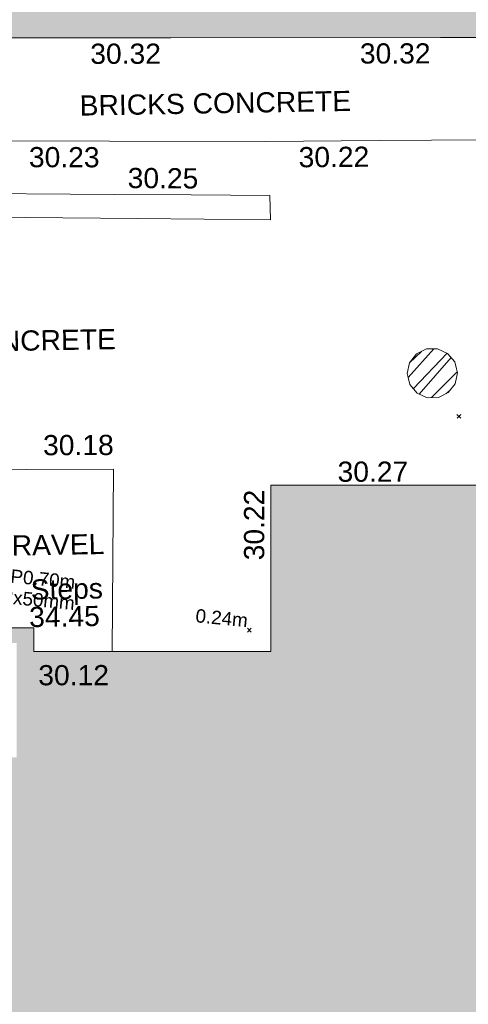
# Model space of a CAD drawing. Header units: millimetres. Extents: x -290717 to 520720, y -103372 to 287762.
# Tile 253 of 256: x 70556 to 78875, y 57264 to 75547. Entities that reach past the tile are written whole.
import ezdxf

# ---------------------------------------------------------------- set-up
doc = ezdxf.new("R2010")
doc.units = ezdxf.units.MM
for name, pattern in [('IMPORT-HIDDEN2 _3_', [4762.5, 3175, -1587.5]), ('IMPORT-UG_ELEC_LV_QLB2 _2_', [2700, 1500, -300.0000000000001, 0, -250, 150, -300.0000000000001, 0, -200]), ('IMPORT-UG_ELEC_STREET LIGHTING_QLB2 _2_', [2700, 1500, -300.0000000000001, 0, -250, 150, -300.0000000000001, 0, -200])]:
    doc.linetypes.add(name, pattern=pattern)
for name, color, linetype, lineweight, true_color in [('00_UAV_BUILDING_OUTLINE', 5, 'Continuous', 9, 0x0000ff), ('00_UAV_CONCRETE', 9, 'Continuous', 9, 0x808080), ('00_UAV_STEPS', 7, 'Continuous', 9, 0x666666), ('00_UAV_WALL', 7, 'Continuous', 9, 0x7c00a5), ('12333-PUM-2D-U-0001-C01 - Rev2_REVIT IMPORT_dwg', 7, 'Continuous', 9, 0x767676), ('A_RHA_Line', 7, 'Continuous', 9, 0x00a600), ('PUM-CHAMBER EXTENTS', 6, 'IMPORT-HIDDEN2 _3_', 9, 0xff00ff), ('PUM-ELECTRIC-LV-QLB2', 1, 'IMPORT-UG_ELEC_LV_QLB2 _2_', 9, 0xff0000)]:
    doc.layers.add(name, color=color, linetype=linetype, lineweight=lineweight, true_color=true_color)
for name, color, linetype, lineweight in [('00_UAV_SURFACE', 7, 'Continuous', 9), ('00_UAV_SURVEY_TEXT', 7, 'Continuous', 9), ('A_RHA_Detail', 7, 'Continuous', 9), ('GEN-TEXT', 7, 'Continuous', 9)]:
    doc.layers.add(name, color=color, linetype=linetype, lineweight=lineweight)
doc.styles.add('Arial_1', font='arial.ttf', dxfattribs={"height": 250})
doc.styles.add('Swis721 Lt BT_2', font='swissl.ttf', dxfattribs={"height": 375})

# ---------------------------------------------------------------- blocks, each defined once
blk = doc.blocks.new('12333-PUM-2D-U-0001-C01 - Rev2_REVIT IMPORT_dwg_MGS62954_T2_Galway_ITM_3d_Rev1-2077680-Site Location Plan Existing')
at = {"layer": '00_UAV_CONCRETE', "color": 254, "true_color": 0xcccccc, "flags": 128}
blk.add_lwpolyline([(533975329.7631215, 725617966.0985793), (533975419.7425, 725621351.8120003), (533973807.504135, 725621373.7336589), (533972183.7425001, 725621395.812), (533969564.7425, 725621435.812), (533968809.7500442, 725621439.2264379), (533965805.7425, 725621452.8120002), (533964459.7425001, 725621496.8120003), (533964455.1654094, 725621240.4949224)], dxfattribs=at)
at = {"layer": '00_UAV_SURFACE', "color": 254, "true_color": 0xcccccc, "flags": 128}
blk.add_lwpolyline([(533995444.6558501, 725627094.3816426), (533992358.0985, 725627157.4080001), (533990445.6472287, 725627187.8522314), (533990285.0985, 725627190.408), (533986480.0985, 725627272.4080001), (533985446.7575678, 725627291.3614287), (533982391.0985, 725627347.408), (533980447.4008204, 725627365.6496675), (533978342.0985001, 725627385.4080001), (533975448.0279098, 725627440.4711232), (533970448.9509636, 725627535.5844872), (533968467.8385001, 725627573.2775), (533965449.9536631, 725627633.074599), (533963622.8385, 725627669.2775002), (533960451.5218602, 725627753.7495718), (533957800.5730925, 725627824.3609802)], dxfattribs=at)
at = {"layer": '00_UAV_WALL', "color": 254, "true_color": 0xcccccc, "flags": 128}
for points in [[(533978405.1406019, 725626382.8892255), (533978405.7425001, 725625926.812), (533975949.7425001, 725625995.8120002), (533973864.1206474, 725626049.7805122), (533971157.7424999, 725626119.812), (533968866.9502397, 725626168.707203), (533964551.7424999, 725626260.8120002), (533963869.1646064, 725626271.150684), (533961514.7425001, 725626306.8120002), (533958871.4587589, 725626385.50499), (533957777.6712876, 725626418.0680498), (533957775.1664012, 725623828.4048796), (533957414.7425, 725623838.812), (533957431.2254989, 725624793.6958855), (533957464.5383682, 725626723.5584105), (533957461.1705826, 725629058.0831946)], [(533957816.5575519, 725629051.2451428), (533957787.0551961, 725626786.7973979), (533960519.7649183, 725626731.1305393), (533962891.7425, 725626682.8120003), (533965518.4084101, 725626639.843062), (533968087.7425001, 725626597.8120002), (533970517.7366186, 725626558.1576686), (533972254.7425001, 725626529.812), (533975516.5132379, 725626451.9521699), (533976946.7424999, 725626417.8120002), (533978405.1406019, 725626382.8892255)]]:
    blk.add_lwpolyline(points, dxfattribs=at)
at = {"layer": '00_UAV_BUILDING_OUTLINE', "color": 251, "true_color": 0x666666, "char_height": 375, "width": 1495.902363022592, "attachment_point": 1, "line_spacing_factor": 1.005061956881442, "style": 'Swis721 Lt BT_2'}
for s, insert, rotation in [('30.32', (533975123.666432, 725629259.2180568), 359.0607887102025), ('30.32', (533980122.990267, 725629177.2601532), 359.0607887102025), ('30.27', (533979573.5340615, 725621419.7137467), 359.0241056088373), ('30.22', (533977807.1859806, 725619617.2640905), 89.024105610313), ('30.12', (533973958.4898599, 725617738.341588), 359.0241056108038)]:
    blk.add_mtext(s, dxfattribs=dict(at, insert=insert, rotation=rotation))
at = {"layer": '00_UAV_CONCRETE', "color": 251, "true_color": 0x666666, "insert": (533974120.8215275, 725622007.3486947), "char_height": 375, "width": 1495.902363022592, "attachment_point": 1, "rotation": 359.2209953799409, "line_spacing_factor": 1.005061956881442, "style": 'Swis721 Lt BT_2'}
blk.add_mtext('30.18', dxfattribs=at)
at = {"layer": '00_UAV_STEPS', "char_height": 375, "attachment_point": 1, "line_spacing_factor": 1.005061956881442, "style": 'Swis721 Lt BT_2'}
for s, insert, width in [('Steps', (533973841.7612461, 725619330.2062224), 1552.889119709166), ('34.45', (533973804.2418252, 725618820.084715), 1495.902363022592)]:
    blk.add_mtext(s, dxfattribs=dict(at, insert=insert, width=width))
at = {"layer": '00_UAV_SURFACE', "color": 251, "true_color": 0x666666, "char_height": 375, "width": 1495.902363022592, "attachment_point": 1, "line_spacing_factor": 1.005061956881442, "style": 'Swis721 Lt BT_2'}
for s, insert, rotation in [('30.23', (533973952.8458057, 725627360.0043987), 358.9100113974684), ('30.22', (533978952.0455081, 725627270.7842032), 359.4622929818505)]:
    blk.add_mtext(s, dxfattribs=dict(at, insert=insert, rotation=rotation))
at = {"layer": '00_UAV_SURVEY_TEXT', "color": 251, "true_color": 0x666666, "char_height": 375, "attachment_point": 1, "line_spacing_factor": 1.005061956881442, "style": 'Swis721 Lt BT_2'}
for s, insert, width in [('BRICKS CONCRETE', (533974906.8, 725628300.6296079), 5617.944430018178), ('CONCRETE', (533972563.8, 725623954.629608), 3286.236302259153), ('GRAVEL', (533973096.4773941, 725620154.1881657), 2322.210334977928)]:
    blk.add_mtext(s, dxfattribs=dict(at, insert=insert, width=width))
at = {"layer": '00_UAV_WALL', "color": 251, "true_color": 0x666666, "insert": (533975778.260015, 725626941.074843), "char_height": 375, "width": 1495.902363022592, "attachment_point": 1, "rotation": 358.6325854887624, "line_spacing_factor": 1.005061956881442, "style": 'Swis721 Lt BT_2'}
blk.add_mtext('30.25', dxfattribs=at)
blk = doc.blocks.new('12333-PUM-2D-U-0001-C01 - Rev2_REVIT IMPORT_dwg-1620468-Site Location Plan Existing')
at = {"layer": 'PUM-CHAMBER EXTENTS', "true_color": 0xffaaff}
h = blk.add_hatch(dxfattribs=at)
h.set_pattern_fill('FP_3', color=211, style=0, pattern_type=2)
h.set_pattern_definition([(45, (-533641079.65, -725615854.3560001), (-265.1650429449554, 265.1650429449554), []), (45, (-533640902.873, -725615854.3560001), (-265.1650429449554, 265.1650429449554), [])])
h.paths.add_polyline_path([(340177.4503230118, 6722.119566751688), (340384.249982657, 6722.119566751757), (340570.5700379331, 6811.846576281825), (340699.5075168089, 6973.52906083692), (340745.524770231, 7175.143821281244), (340699.5075168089, 7376.758581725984), (340570.5700379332, 7538.44106628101), (340384.249982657, 7628.168075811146), (340177.4503230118, 7628.168075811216), (339991.1302677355, 7538.44106628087), (339862.1927888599, 7376.758581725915), (339816.1755354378, 7175.143821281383), (339862.1927888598, 6973.52906083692), (339991.1302677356, 6811.846576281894), (340169.6727978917, 6725.865025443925)])
at = {"layer": 'GEN-TEXT', "color": 253, "true_color": 0xaaaaaa}
for p, q in [((340722.994813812, 6330.288482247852), (340793.7054919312, 6400.999160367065)), ((340793.7054919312, 6330.288482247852), (340722.994813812, 6400.999160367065)), ((336768.994813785, 2429.288482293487), (336839.7054919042, 2499.999160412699)), ((336839.7054919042, 2429.288482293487), (336768.994813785, 2499.999160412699))]:
    blk.add_line(p, q, dxfattribs=at)
at = {"layer": 'PUM-CHAMBER EXTENTS', "color": 211, "linetype": 'Continuous', "true_color": 0xffaaff, "flags": 128}
blk.add_lwpolyline([(340745.524770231, 7175.143821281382), (340728.8399194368, 7248.244929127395), (340699.5075168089, 7376.758581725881), (340570.5700379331, 7538.441066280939), (340384.2499826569, 7628.168075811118), (340177.4503230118, 7628.168075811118), (339991.1302677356, 7538.441066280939), (339862.1927888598, 7376.758581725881), (339816.1755354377, 7175.143821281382), (339832.8603862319, 7102.042713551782), (339862.1927888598, 6973.529060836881), (339991.1302677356, 6811.846576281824), (340177.4503230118, 6722.119566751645), (340384.2499826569, 6722.119566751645), (340570.5700379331, 6811.846576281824), (340699.5075168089, 6973.529060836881)], close=True, dxfattribs=at)
blk.add_blockref('12333-PUM-2D-U-0001-C01 - Rev2_REVIT IMPORT_dwg_MGS62954_T2_Galway_ITM_3d_Rev1-2077680-Site Location Plan Existing', (-533641079.6498471, -725615854.3561786))
at = {"layer": 'PUM-ELECTRIC-LV-QLB2', "char_height": 250, "attachment_point": 2, "rotation": 353.47151964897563, "line_spacing_factor": 0.9417779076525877, "style": 'Arial_1'}
for s, insert, width in [('DP0.70m\\Px3x50mm', (332881.4766140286, 3618.95254033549), 1805.844351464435), ('0.24m', (336309.8388431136, 2822.703906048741), 1160.025439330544)]:
    blk.add_mtext(s, dxfattribs=dict(at, insert=insert, width=width))

msp = doc.modelspace()

# ---------------------------------------------------------------- hatches: boundary and pattern name
at = {"layer": 'A_RHA_Detail', "true_color": 0xc0c0c0}
h = msp.add_hatch(color=9, dxfattribs=at)
h.paths.add_polyline_path([(-80880.60083898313, -68502.79057078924), (-80400.86592458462, -68483.4150911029), (-80400.86592458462, -62984.64684182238), (-24474.85765180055, -63009.32043784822), (-24456.14471274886, -50840.30023854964), (-36622.55041054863, -50831.65104346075), (-36622.5504104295, -44228.57792609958), (-50959.05265825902, -44213.68205212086), (-50959.05265825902, -42573.78171509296), (-54563.93258049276, -42571.21897729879), (-54565.69773355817, -45054.17447471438), (-92408.82109324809, -45027.27149617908), (-92411.78875845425, -49201.74309219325), (-100061.9988811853, -49201.74309219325), (-100052.221444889, -64852.82557835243), (-86120.90825231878, -64852.82557835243), (-86092.16626519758, -62957.90041523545), (-84861.10047611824, -62957.90041520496), (-84854.79054275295, -68240.10973718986), (-80870.60226895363, -68240.10973718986)])
h.paths.add_polyline_path([(-137238.9269955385, -68461.93840922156), (-132719.7426408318, -68433.06336920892), (-132847.0731201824, -62850.0428228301), (-130454.6837966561, -62916.63108081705), (-130498.2830220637, -61355.8539363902), (-117581.136331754, -61423.42893434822), (-117492.3908565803, -49183.91309186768), (-125136.5200282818, -49178.47881939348), (-125133.5727033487, -45032.61887132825), (-163007.1824077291, -45005.69421944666), (-163007.1824077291, -44090.29634113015), (-163123.8521375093, -44090.21339942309), (-163122.6389897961, -42383.751842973), (-166563.8543420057, -42383.75184295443), (-166565.0349082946, -44044.3982420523), (-193158.4656786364, -44025.49275802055), (-193195.152889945, -62863.6565097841), (-137269.7106414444, -62916.63108078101), (-137254.3708868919, -65679.90523788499)])
h.paths.add_polyline_path([(120310.9497607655, -32334.2823016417), (120312.4652266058, -31610.73011961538), (133451.2244789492, -31638.24899384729), (133469.2230092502, -19717.98315777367), (121295.7536929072, -19692.48606427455), (121319.8434528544, -8190.941560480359), (112277.0825929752, -8172.001674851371), (112263.1769726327, -14811.12345451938), (78285.85310969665, -14739.95861435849), (78292.82277619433, -8167.077575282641), (76545.55099677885, -8163.40371230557), (69355.76844230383, -8152.931592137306), (69353.66597202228, -9156.746357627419), (68372.60878942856, -9154.691552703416), (68372.60878942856, -13705.52853212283), (69333.72334743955, -13707.54156767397), (69325.07112544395, -16249.53369225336), (66623.4489111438, -16249.53369225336), (66619.79243932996, -17995.29925522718), (65989.07757491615, -17995.29925522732), (65985.44262769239, -19730.78799479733), (57152.23993372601, -19712.28702423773), (57127.42535098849, -31559.89461998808), (70277.87165423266, -31587.43801817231), (70277.87165428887, -32271.74147154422), (78263.96947906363, -32285.12944888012), (78266.62669288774, -31019.79372153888), (112335.8856506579, -31091.15111856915), (112335.8856506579, -32317.57330550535), (119781.4233959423, -32333.17321910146)])
h.paths.add_polyline_path([(7503.71740934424, -1791.43926322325), (15482.43097389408, -674.0213230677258), (15484.0826184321, 148.1327206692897), (56188.28042539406, 205.5276654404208), (56155.8432600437, 14338.31663138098), (18016.62665932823, 14236.4814953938), (17967.9025208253, 34313.18372075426), (21727.10644861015, 34324.06926249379), (21708.9097307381, 40608.10218319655), (18009.66447156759, 40608.10218325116), (17995.54603703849, 45483.75063445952), (9770.084212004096, 45420.63294734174), (3966.216019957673, 45443.14492469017), (3984.771235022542, 14176.56786831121), (1023.062455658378, 14176.56786840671), (-276.5134647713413, 14190.52623465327), (-231.6790044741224, 5976.811441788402), (-226.4491536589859, 193.7444677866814), (1220.250839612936, 179.5999159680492), (7477.609307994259, 143.2867556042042), (7488.638446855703, -674.0213230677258)])
h.paths.add_polyline_path([(77755.59663317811, 53.47451145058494), (77729.51881611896, 1699.844979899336), (94464.47132486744, 1659.976083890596), (94606.37913471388, 17991.39023626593), (88810.41901146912, 18015.03260816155), (88799.89418497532, 14436.74271609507), (69413.88950349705, 14457.87738898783), (69377.35724448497, 99.62816357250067), (70760.85642036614, 92.0068082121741)])
h.paths.add_polyline_path([(61252.12079698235, 46453.95617369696), (105774.7348988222, 46472.68783510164), (105768.2642197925, 61852.61234310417), (92285.13876306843, 61852.61234310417), (92308.59670397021, 65784.30757142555), (96107.46680002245, 65767.6044524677), (96059.6808111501, 75209.20847378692), (101084.8427276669, 75071.88872768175), (104988.0046543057, 74765.36560410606), (108403.6894220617, 74363.84089439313), (112009.2703903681, 73787.25420864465), (115645.3524814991, 73049.69667210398), (116890.8108050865, 72761.69136255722), (120208.9929832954, 71893.18353872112), (120865.241739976, 71703.68487155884), (124135.6329505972, 70669.67317909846), (127435.6253142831, 69480.50055823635), (127820.4368655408, 69394.93141813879), (128274.3081769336, 69331.69585757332), (128731.879114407, 69306.66104520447), (129189.9401456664, 69320.00258265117), (129645.2782985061, 69371.62688830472), (130094.6997111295, 69461.17185607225), (130535.0520071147, 69588.00939078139), (130963.2464342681, 69751.2498188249), (131376.279516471, 69949.74812593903), (131771.254123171, 70182.11198906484), (132162.5575600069, 70460.54046602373), (132496.0921582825, 70741.69081117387), (132820.8713676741, 71064.98072578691), (133117.4593294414, 71414.31364276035), (133383.77568926, 71787.23923958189), (133616.5473239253, 72178.53728446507), (133817.1647262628, 72590.54524901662), (133982.6025969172, 73017.89547517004), (134111.7005086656, 73457.59040804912), (134203.5529320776, 73906.545904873), (134257.5155882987, 74361.61286220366), (134272.5462649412, 74819.59931534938), (134250.5259874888, 75277.29281749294), (134189.6227572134, 75731.48297750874), (134090.9274700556, 76178.98397761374), (133955.1324028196, 76616.65691996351), (133783.1900598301, 77041.4318434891), (133576.3064937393, 77450.3292564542), (133335.9328436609, 77840.48103831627), (133063.7551572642, 78209.15055536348), (132761.6825665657, 78553.75185442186), (132431.8338935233, 78871.86780505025), (132076.5227904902, 79161.26705200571), (131698.2415079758, 79419.91966864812), (131299.6434187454, 79646.01139199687), (131093.5942456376, 79746.34209763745), (132146.0467355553, 83110.22226149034), (122787.763295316, 86282.54285521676), (121604.3555410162, 82800.35918872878), (117095.9864226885, 83870.84033788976), (116841.9598400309, 83526.35449576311), (116120.5435466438, 91221.9361197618), (110237.7341284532, 91274.27491024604), (110194.3680786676, 90435.39030217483), (104988.0046543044, 90486.49901569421), (104973.2761846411, 94309.82427956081), (103746.1314668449, 94309.82427962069), (103839.9937121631, 122852.1474272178), (96365.09202303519, 122931.9599471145), (96350.3400238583, 123952.416858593), (104555.5505249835, 123902.1925258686), (104607.3234457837, 120248.5396157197), (125502.5015002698, 120134.193340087), (125662.0200253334, 137657.3796883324), (114479.5865733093, 137699.2256881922), (114382.3062641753, 129149.9458158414), (104644.1590035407, 129187.997507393), (104577.9931702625, 126217.3903165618), (101184.4926405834, 126159.1566967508), (101264.6166812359, 135959.2655565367), (89967.23177303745, 135988.8856164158), (89927.63362986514, 125823.6463181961), (93630.53562299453, 125840.7948842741), (93580.6568888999, 122931.9599471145), (88697.38835373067, 122904.7310127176), (88679.38989541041, 95739.0914377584), (86378.25848993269, 95739.0914377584), (86378.18187189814, 96178.10083375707), (83279.5074328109, 96200.92083330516), (83273.62493422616, 95735.74732136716), (70169.67509616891, 95733.22421950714), (70166.2684274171, 96272.07409350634), (66674.99731291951, 96257.14073659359), (66654.74538556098, 95755.71092140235), (65784.77231076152, 95755.71092140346), (65887.65094981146, 117470.6305650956), (53473.34271625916, 117487.9046429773), (53434.44066306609, 98570.4634906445), (40649.41626913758, 98570.46349066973), (40610.16711556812, 94406.01479082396), (38853.82372865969, 94410.36303444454), (38848.65589191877, 89463.65332732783), (40612.46601909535, 89518.45976927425), (40665.38257359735, 86257.73741131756), (38372.19584673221, 86305.7230928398), (38369.79373532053, 76901.0507917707), (50937.95125076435, 76944.40198877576), (50922.88567283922, 74598.78180893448), (56484.90611318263, 74588.85093774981), (56484.9061131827, 75194.85181998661), (92465.40372273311, 75233.02581663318), (92645.92783659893, 71766.64845097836), (89810.5550181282, 69362.83965827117), (85313.16173971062, 69360.94750424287), (85313.16173971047, 66907.40508090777), (75210.14498260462, 66903.15451592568), (75210.14498260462, 63815.70944554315), (70819.40014306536, 63815.70999204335), (70819.21601502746, 64253.35708063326), (69456.8341568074, 64253.35708063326), (69455.71957374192, 66901.99623168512), (61303.3285675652, 66898.56680686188), (61304.56054652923, 63970.32021231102), (70500.41048205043, 63970.32021223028), (70500.40885431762, 61852.59006210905), (61245.64388480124, 61848.69637492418), (61252.12079698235, 46455.07044720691)])
h.paths.add_polyline_path([(-17153.16561239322, 48569.32684293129), (-17153.16561227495, 60770.38083690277), (-29362.88357762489, 60774.7042869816), (-29362.88357762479, 67399.20394583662), (-43507.25361058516, 67405.01911302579), (-43488.53133082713, 69093.07334179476), (-45766.41866234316, 69109.32868391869), (-45794.34620035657, 67405.01911302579), (-47272.11273197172, 67404.21245453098), (-47272.44887636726, 66454.91798912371), (-86004.56386335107, 66468.6329952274), (-86006.66970790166, 60521.58362724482), (-92662.8772251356, 60521.58362724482), (-92666.53762789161, 50184.35611936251), (-79752.016597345, 50179.78302554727), (-79752.016597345, 48591.49323813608), (-17157.71631240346, 48569.32845421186)])
h.paths.add_polyline_path([(-201056.4185879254, 48628.75479108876), (-138377.9751621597, 48634.64535782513), (-138377.9751621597, 50133.28202330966), (-125467.710581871, 50134.49533928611), (-125468.6909603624, 60566.19036866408), (-132186.8595615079, 60565.86652591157), (-132187.4203588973, 66533.01978768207), (-170643.3098734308, 66805.61809689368), (-170643.3098732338, 67738.78475851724), (-200340.0100486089, 67488.93693767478), (-200348.7175167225, 60827.7802510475), (-201057.5650552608, 60827.71357562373), (-201056.6510294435, 51102.0431337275)])
h.paths.add_polyline_path([(-240051.5126725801, 54769.1949116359), (-239444.4902595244, 54811.10754483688), (-239186.5396225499, 54841.92927608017), (-238764.8191578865, 54940.98166103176), (-238382.4735933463, 55122.46891391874), (-237990.3402229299, 55354.87497237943), (-237269.2031026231, 55936.21514997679), (-237030.2712443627, 56228.66101920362), (-236793.0039600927, 56569.31473977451), (-236554.5880579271, 57004.26389721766), (-236432.7219585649, 57267.46508911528), (-236300.0815274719, 57753.26239002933), (-236250.7285154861, 58017.17885687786), (-236235.6490610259, 58516.21786795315), (-236233.2538430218, 58987.85640057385), (-236213.702979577, 59823.48083772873), (-236363.8287856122, 59820.8603820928), (-236634.0279869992, 60698.06075831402), (-236391.9547756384, 61432.1972634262), (-236225.4740089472, 61435.10319604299), (-236201.6036570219, 62637.68779599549), (-232563.5271750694, 62639.28734435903), (-232563.5271750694, 63049.03842407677), (-232732.1945866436, 63049.15302221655), (-232860.1521278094, 63457.9589027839), (-232731.6068089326, 63914.24862701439), (-232560.8209657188, 63914.24862701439), (-232521.9864006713, 70597.99604498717), (-240628.6947850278, 70598.85496274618), (-240629.7923196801, 72350.98321581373), (-246412.6011213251, 72347.36085937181), (-246412.6011213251, 70616.45923939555), (-254449.5805725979, 70618.60952619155), (-254454.637144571, 70754.06491724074), (-254469.7140363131, 73191.6627625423), (-263883.2532625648, 73267.83063692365), (-263902.4181505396, 68260.74348557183), (-263714.8217520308, 68259.82096576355), (-263552.9672900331, 67819.6543439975), (-263719.0883117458, 67392.20684197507), (-263913.629869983, 67392.20684288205), (-263956.7001914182, 58633.76423459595), (-260181.1963171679, 58611.22607638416), (-260192.3146984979, 56354.25111578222), (-257184.684388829, 56339.46086010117), (-257213.4419958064, 57092.93866025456), (-257338.5163846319, 57093.27331227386), (-257471.0109295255, 57531.7457231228), (-257338.5163845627, 58062.22513700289), (-257203.4956297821, 58064.06881293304), (-257173.5751889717, 58598.54056827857), (-256478.2273617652, 58575.27357918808), (-256478.2273617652, 58788.51859477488), (-256013.0091299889, 58911.92701537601), (-255397.0786589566, 58780.99767608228), (-255397.0786664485, 58595.98242230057), (-243809.8853614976, 58585.92793205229), (-243805.3570672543, 58352.04527760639), (-243740.9394682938, 57884.52572396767), (-243619.083060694, 57421.84877501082), (-243424.3877541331, 56943.65915328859), (-243247.1437899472, 56608.24157716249), (-243003.0710577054, 56249.99021479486), (-242732.2093200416, 55932.75703086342), (-242371.7230179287, 55603.12658814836), (-242141.2551255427, 55424.88676771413), (-241804.9643038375, 55216.88439829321), (-241529.464082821, 55077.02869058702), (-241100.6275144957, 54917.18295005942), (-240836.2134980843, 54840.82833179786), (-240453.4486196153, 54788.6078413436), (-240203.3756532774, 54776.52967577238)])
h.paths.add_polyline_path([(40276.69022620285, 59895.3641775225), (40328.62676026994, 69196.9439153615), (36588.99968782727, 69217.82459101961), (36619.46637569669, 74674.25962431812), (32264.36460075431, 74687.02318924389), (32233.48293864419, 69156.26826309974), (11916.69390488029, 69269.70959690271), (11966.66200108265, 78218.75165977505), (29087.50901742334, 78123.15526811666), (29143.44567202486, 88141.13700481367), (15719.34879623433, 88216.09212957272), (15732.60379610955, 90589.99788900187), (4594.294101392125, 90652.19003492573), (4525.129359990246, 78265.12250452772), (10096.76365550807, 78234.01258734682), (10077.43887221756, 74773.03821913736), (4547.641142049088, 74803.91453678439), (4465.579974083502, 60107.16002351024), (19125.89094757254, 60025.30234268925), (19139.86249371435, 62527.53804648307), (31738.59196305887, 62457.19146407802), (31724.55430855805, 59943.11609818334), (38369.79364222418, 59906.01157297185)])
h.paths.add_polyline_path([(-246083.0241259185, 72334.29150213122), (-246083.0594797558, 72334.30275087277), (-246208.2905500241, 72334.29150213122)])
h.paths.add_polyline_path([(-114575.3004830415, 112178.0758696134), (-114575.3246436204, 112178.0758696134), (-114707.2752166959, 115801.5811617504)])
h.paths.add_polyline_path([(-154699.9178766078, 101760.4080976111), (-114382.0503338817, 101776.0542915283), (-114382.0503338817, 106926.936016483), (-113755.641395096, 106927.1791078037), (-113757.5507412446, 111847.2721532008), (-114431.6837526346, 111847.2721532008), (-114431.8098651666, 112178.075869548), (-114575.3004830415, 112178.0758696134), (-114578.9984943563, 121707.2390834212), (-123056.9849702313, 121707.2390834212), (-123068.8201032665, 156452.7036899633), (-119381.2340625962, 156454.1347343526), (-119381.2340625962, 160165.8603541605), (-115501.031452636, 160167.3661472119), (-115503.3750945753, 166206.5793118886), (-132411.7987151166, 166599.6604729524), (-132411.8243306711, 166665.6603411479), (-135275.0124468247, 166664.5489553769), (-135275.0124468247, 166628.1883102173), (-135911.3205077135, 166628.1944503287), (-135911.3479256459, 166352.1604668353), (-152521.1633846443, 166345.7145607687), (-152518.3680955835, 159142.6836790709), (-150699.3133726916, 159117.9265656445), (-150755.6690356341, 122560.6912032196), (-151059.2005266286, 122560.6912032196), (-151061.0981347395, 121302.4374931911), (-154138.3148337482, 121372.6012653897), (-154138.3148337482, 121865.183451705), (-154704.3888425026, 121867.2611370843), (-154688.5451973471, 119352.3937021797), (-154745.5933227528, 119352.3715636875), (-154745.5763474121, 118722.1532660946), (-160794.1544526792, 118748.744283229), (-160794.1544527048, 119410.5425977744), (-163852.1622693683, 119422.408321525), (-163855.0715294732, 118762.2003111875), (-167568.6765459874, 118778.5256058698), (-166634.6619849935, 124395.1277019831), (-166843.6206842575, 124471.2090400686), (-167568.6765459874, 124707.6250904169), (-168028.2173235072, 124841.3808643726), (-168630.5006276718, 124991.3056740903), (-169238.2056070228, 125117.4693074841), (-169850.3952285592, 125219.6772877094), (-170466.1255403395, 125297.7720169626), (-171089.1102599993, 125351.8553033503), (-171704.4065937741, 125381.1774254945), (-172325.0479971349, 125386.3595015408), (-172782.2248668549, 125374.5832363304), (-173401.7764236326, 125337.4554476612), (-174019.3926983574, 125276.0328036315), (-174634.1213722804, 125190.4100127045), (-175245.0145766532, 125080.7190996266), (-176047.1958093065, 124895.7675261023), (-176665.4852587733, 124724.7228134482), (-177045.3001228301, 124609.1129151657), (-177631.5127793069, 124405.2077276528), (-176665.4852586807, 118818.5158793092), (-177558.9402083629, 118822.4435769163), (-177662.2853368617, 125263.4341236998), (-176365.3912352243, 126542.9270807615), (-159462.2970490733, 126319.9103917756), (-157057.7396790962, 128609.0850976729), (-157060.6673204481, 136153.1661957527), (-158638.8016610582, 137740.2441626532), (-159352.3735831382, 137740.2441626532), (-161634.4140635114, 140201.1078539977), (-168727.9404946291, 140256.8191147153), (-171035.0401162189, 137942.884730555), (-174184.1459014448, 137942.884730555), (-176460.1168228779, 140292.2858551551), (-177341.68569345, 140292.285855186), (-177341.7114445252, 140358.4281613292), (-183428.5803825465, 140356.0660244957), (-185921.6385984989, 137917.4639097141), (-185921.6385985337, 131757.309115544), (-186906.8767412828, 131756.9267734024), (-187725.3914540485, 130809.9989183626), (-187724.0588902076, 127376.1828149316), (-186481.0281350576, 126304.557648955), (-186479.4846755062, 122327.2959175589), (-185176.2828158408, 121059.4673825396), (-180304.1129154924, 121059.4673825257), (-180304.1136492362, 118802.0484409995), (-193555.3706955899, 118802.0484409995), (-193555.3686998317, 133117.8341649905), (-192593.6442938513, 133118.2073819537), (-192593.6442938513, 134200.8158367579), (-192224.6284783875, 134200.9592041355), (-192225.5653014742, 136615.0101267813), (-192595.0012461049, 136615.0101267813), (-192595.4357332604, 137734.4745166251), (-193589.2709668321, 137734.4746851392), (-193589.2685988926, 147474.5705834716), (-193163.2062206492, 147492.8644728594), (-192606.8095195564, 147551.4951472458), (-192359.9383250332, 147589.5931622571), (-192199.8207947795, 147616.5827293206), (-191882.7548926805, 147682.9245600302), (-191568.5380071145, 147761.6632019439), (-191020.2573150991, 147932.4221712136), (-190950.5841382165, 147955.8263236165), (-190647.7999969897, 148070.951423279), (-190349.769078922, 148197.8750093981), (-190056.9509284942, 148336.4013817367), (-189769.7970512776, 148486.316942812), (-189375.4954991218, 148717.2624196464), (-189132.9060261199, 148873.2749095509), (-188867.5421091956, 149059.0543930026), (-188609.6764469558, 149255.1087866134), (-188354.9814056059, 149465.3525772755), (-188079.6339208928, 149713.8792482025), (-187884.9836199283, 149901.8220103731), (-187538.2510284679, 150274.4802367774), (-187446.2998447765, 150378.396083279), (-187241.3270201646, 150629.2310214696), (-187046.3599558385, 150887.9197697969), (-186861.699277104, 151154.0634500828), (-186546.1373636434, 151669.8298752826), (-186524.4196769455, 151707.063245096), (-163675.289831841, 151669.8298752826), (-163687.5843044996, 148134.0767945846), (-157303.6541541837, 148136.4921063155), (-157303.6541541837, 155759.9150161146), (-157557.4317586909, 155765.0384228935), (-157555.9168973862, 166678.0466575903), (-187009.2021991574, 166699.7464767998), (-187013.0952111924, 162054.4009359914), (-188707.1775469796, 162044.5925187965), (-188705.9961893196, 155021.5333641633), (-188737.9999316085, 154650.5326603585), (-188799.0133970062, 154283.1866125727), (-188857.2045401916, 154035.4341107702), (-188966.1106131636, 153679.3368924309), (-189102.6200311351, 153332.8820747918), (-189265.8911677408, 152998.2056672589), (-189454.9174010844, 152677.3710606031), (-189645.2484685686, 152421.322012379), (-189916.9563410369, 152104.2450531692), (-190212.7041973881, 151809.4634871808), (-190530.6686598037, 151538.7947475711), (-190868.889367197, 151293.9075915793), (-191225.2810786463, 151076.3118324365), (-191597.6465194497, 150887.3490190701), (-192092.8415776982, 150682.5621956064), (-192485.2937347, 150569.6612301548), (-192903.8930807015, 150482.2408890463), (-193187.215491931, 150440.8868273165), (-193594.1866364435, 150407.1257787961), (-193594.5953882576, 151459.989522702), (-205369.2399268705, 151455.4201248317), (-205354.452352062, 113350.0822379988), (-207187.1580384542, 113349.3709450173), (-207184.3024929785, 105991.0636522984), (-205312.8709512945, 105991.0636522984), (-205311.2365670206, 101769.6553082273), (-175488.645120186, 101781.2285901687), (-175488.645120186, 110889.6985621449), (-154703.462766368, 110897.5679794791), (-154700.5193329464, 103310.2697088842)])
h.paths.add_polyline_path([(193735.9435692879, 113047.8274775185), (208865.0938716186, 114991.026643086), (208976.1154122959, 114126.6471161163), (216447.8967330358, 115086.3281915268), (216038.7305308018, 118271.970241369), (232648.5073383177, 120405.3421627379), (233425.9936153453, 114352.0734369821), (240632.2017567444, 115277.6440986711), (239854.8412683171, 121329.9334728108), (256406.8682407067, 123455.8879629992), (257091.7572256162, 118089.1198988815), (264572.287122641, 119040.8180953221), (261877.8350554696, 138524.7609215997), (259178.7147038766, 138221.6086023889), (259197.3483654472, 137439.0084132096), (254686.1480587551, 136897.0007613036), (255412.6810205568, 131314.8303174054), (240852.7447965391, 129522.4514055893), (239771.0426540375, 137918.8519126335), (240649.582243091, 138010.1984551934), (240062.3063116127, 142776.6750342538), (239165.7694641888, 142685.0143484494), (237630.9646614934, 151018.3171733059), (266172.8791088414, 154560.7889781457), (271297.187694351, 142612.4006970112), (276531.7397502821, 144861.0987145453), (274941.5029779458, 148527.903728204), (302074.530765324, 160134.9084326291), (300215.9323773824, 164320.1841173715), (301528.161327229, 164907.0997990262), (300405.1237791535, 167477.8916353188), (299016.6944531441, 166945.7181825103), (295626.7488506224, 174518.7544287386), (294333.0289184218, 177537.1551681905), (287288.847594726, 174518.7544287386), (289427.6893504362, 169661.0163464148), (272956.7816584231, 162557.1203578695), (271943.2187786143, 164897.4305293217), (267016.3118217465, 162764.0369715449), (268502.3094164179, 159357.043014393), (265200.4029571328, 157946.4096681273), (226856.4166955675, 153146.7821791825), (227510.3041274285, 148852.0205335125), (228280.9873164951, 141179.0007484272), (227302.3544112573, 141050.2812999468), (227895.3788231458, 136433.1758633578), (228748.5501749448, 136523.8855003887), (229602.307730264, 128023.7667641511), (217691.2359889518, 126493.8999679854), (217642.3600127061, 126874.4332670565), (215138.5007311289, 126552.8357430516), (215194.9980427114, 126112.9650749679), (215015.6132225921, 126089.9247571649), (214840.967257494, 127449.6644606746), (192258.7012018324, 124549.1816390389), (193486.3576426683, 114991.026643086)])
h.paths.add_polyline_path([(-78076.24179098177, 117605.518872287), (-78076.23951907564, 117610.0871212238), (-78070.31812256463, 129485.733079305), (-74723.15926546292, 129478.3852560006), (-74723.15926546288, 125435.7860625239), (-48015.64546089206, 125380.0246061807), (-47996.55031653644, 135872.5822179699), (-61198.159180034, 135901.5630078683), (-74714.72264147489, 135923.5088764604), (-74723.62876031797, 131865.2975510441), (-78070.31812256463, 131872.6421692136), (-78062.97909490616, 149549.768943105), (-58292.26570494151, 149541.5607197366), (-58292.26570494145, 148946.2407608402), (-37707.70924049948, 148937.6946534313), (-37707.70924049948, 159740.0690313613), (-44148.26955758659, 159742.7429641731), (-44148.26955758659, 162961.3319175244), (-49829.95437586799, 162961.3319175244), (-49830.92144141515, 160632.0129326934), (-78494.0902662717, 160643.9130440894), (-78494.0902662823, 161615.1537737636), (-78739.22585210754, 161615.2555472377), (-78691.79195364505, 168187.9195488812), (-90844.5764503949, 168126.8149080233), (-90962.52567696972, 152686.7636278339), (-89064.97866810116, 152685.97582136), (-89079.54115383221, 117610.0871212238), (-78374.80210165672, 117605.6428258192)])
h.paths.add_polyline_path([(69254.82576126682, 129235.9722870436), (69259.97086178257, 136167.7892474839), (86068.0992678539, 136131.0235193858), (86008.66431381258, 164703.3084147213), (58789.63167882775, 164723.5115811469), (58789.63167882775, 170119.2062865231), (54460.16324890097, 170122.4198087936), (54457.21717773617, 166153.2792453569), (47042.21516498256, 166158.7829869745), (47041.10931533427, 164668.9097040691), (39173.27935198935, 164674.7495545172), (39172.83712618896, 164078.9539098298), (17014.87910992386, 164095.400525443), (17002.38841206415, 147267.1142245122), (12659.63471563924, 147267.1142245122), (12653.6008753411, 139137.9291796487), (17031.41608901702, 139134.6797717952), (17024.58791744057, 129935.3194463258), (39191.34773726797, 129918.8662983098), (39191.34773726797, 129258.2867272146), (69014.0340609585, 129236.1510132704)])
h.paths.add_polyline_path([(39265.62356917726, 139467.8223435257), (33050.91021530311, 139484.1586867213), (33087.56357182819, 153427.9220784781), (39277.60130890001, 153411.6505991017), (39277.60130890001, 152830.3127277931), (43058.29603858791, 152820.3745823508), (43024.83899408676, 140092.5601633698), (39267.2657899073, 140092.5601633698)])
h.paths.add_polyline_path([(1979.548949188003, 189123.2414339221), (18699.10403225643, 189180.0465563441), (18678.46874727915, 195253.6675675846), (24349.02704558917, 195272.9334349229), (24334.96888369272, 199550.7690689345), (28829.78348971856, 199566.0403168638), (28798.35772162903, 208815.6446465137), (24334.94961552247, 208806.1514042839), (24333.90624838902, 209113.2475694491), (16811.59093053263, 209087.6902915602), (16806.58456496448, 208843.590909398), (6772.293057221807, 208809.4991440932), (6797.166076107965, 201488.5780549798), (-8471.058649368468, 201436.7038403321), (-8471.058649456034, 200429.0172029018), (-11856.09020773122, 200417.5164702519), (-11823.72827012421, 190892.3684139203), (-7614.729360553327, 190904.9356358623), (-7614.729360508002, 190170.8290169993), (-4608.619189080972, 190169.2993656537), (-4608.238782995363, 190916.8832264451), (1973.379031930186, 190939.2444093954), (1977.122761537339, 189837.3456606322)])
h.paths.add_polyline_path([(-20506.2213294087, 190640.028646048), (-20122.28942212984, 206347.1214480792), (-41550.34215554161, 207015.255795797), (-41462.26177905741, 210449.6195896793), (-31391.41053375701, 210152.0276719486), (-31078.64493158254, 223862.574366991), (-44305.08575746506, 224230.797228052), (-44490.79956595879, 211865.5542346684), (-47510.12209651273, 211942.9901386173), (-47722.57925074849, 203659.0205615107), (-47076.06680551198, 203635.3001466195), (-47175.4684425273, 199531.9403872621), (-46801.21126120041, 199520.4703265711), (-46873.68175963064, 195478.589946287), (-44600.40472249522, 195425.25597799), (-44685.88459510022, 192243.2795180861), (-38073.99929110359, 192135.6564361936), (-38104.39995468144, 191126.9722513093), (-21537.79264469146, 190668.5723413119)])
h.paths.add_polyline_path([(16801.02360974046, 195961.5001375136), (9656.615133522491, 196015.1086064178), (9643.83815057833, 199513.9922857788), (11631.77992465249, 199485.8321209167), (11631.79209405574, 203322.2460457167), (16806.58456511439, 203391.4855727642), (16801.04077099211, 195984.4293109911)])
h.paths.add_polyline_path([(122084.9263243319, 200536.2570557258), (122088.180516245, 206386.1947929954), (125211.1061637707, 206386.1947929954), (125211.1162733, 206645.8932838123), (126202.709897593, 206645.8932838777), (126203.0204768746, 207041.0477229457), (130401.4034740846, 206979.0758390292), (130444.269112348, 209883.2802976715), (126202.8383602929, 209945.883203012), (126203.0204768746, 214624.1281189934), (127364.7919503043, 214624.1281189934), (127365.2106673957, 225380.2058570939), (126159.8599207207, 225380.2527798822), (126207.4133336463, 241475.3410923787), (119482.541129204, 241495.8747302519), (119479.204156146, 246182.0096278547), (109943.9121324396, 246175.219673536), (109953.2702600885, 233033.3814297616), (115000.5285021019, 233033.3814296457), (114999.5792924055, 208653.4991933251), (112026.3032629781, 208653.4991933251), (112024.3519988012, 200538.6764491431), (122024.6079402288, 200536.271559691)])
h.paths.add_polyline_path([(30087.05071628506, 200986.75440713), (38030.67179073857, 201028.6865661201), (38030.67179073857, 202922.9731661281), (38109.89531489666, 202923.3913649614), (38067.25569093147, 208827.6066631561), (38013.35839375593, 208827.667223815), (38012.38630312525, 209012.5383931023), (30044.90685988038, 208970.4802974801), (30060.65944993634, 205986.3119354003)])
h.paths.add_polyline_path([(195986.2599411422, 205661.5722736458), (202896.8751332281, 206052.0074670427), (202676.886254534, 209945.7611691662), (195766.2710618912, 209555.325975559)])
h.paths.add_polyline_path([(-91652.40581580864, 206392.6172135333), (-79454.24421187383, 206432.5105635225), (-79629.29258199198, 238245.6998510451), (-68904.21147484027, 238215.095164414), (-68918.56040493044, 246314.0782553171), (-68756.515268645, 246312.9061543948), (-68755.20581930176, 246638.9786699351), (-79620.07671794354, 246651.3624133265), (-79606.5628449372, 247343.5411849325), (-82154.50636787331, 247318.0695596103), (-82154.50636787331, 247488.1275895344), (-91640.64698348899, 247472.5371040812), (-91638.72040628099, 246846.4753752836), (-131470.3702759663, 246641.42150215), (-131470.3702759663, 250159.5419305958), (-142857.1087886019, 250176.7939677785), (-142864.0554935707, 246220.0701029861), (-165118.8027587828, 246272.3986783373), (-165040.0492656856, 253907.936045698), (-178677.4727934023, 253929.5079730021), (-178699.5521575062, 238176.7234097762), (-138599.3373496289, 238209.4781454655), (-138548.4479938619, 206627.5237025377), (-126646.6702863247, 206572.2299428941), (-126666.6805510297, 234825.8818836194), (-124962.7180531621, 234825.9534805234), (-124969.0241559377, 234688.4891474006), (-91595.61129713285, 234664.3133306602), (-91650.87307429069, 207155.5994723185)])
h.paths.add_polyline_path([(142123.7078306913, 209113.5383730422), (152768.4446292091, 209127.3137315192), (152745.2992288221, 227012.6338093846), (142100.5623961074, 226998.8584508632), (142121.8067345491, 210582.5602414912)])
h.paths.add_polyline_path([(168998.8561285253, 209274.9592350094), (169026.8416078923, 226860.3446541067), (161686.6780313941, 226876.6646907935), (161647.6783165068, 209291.3037608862), (168846.6177107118, 209275.2977201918)])
h.paths.add_polyline_path([(49761.46820716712, 218476.567809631), (49794.00484362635, 223316.1680811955), (41274.07755979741, 223363.4010619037), (41273.58999769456, 223290.879563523), (32187.30576793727, 223351.9666549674), (32202.10532416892, 225553.2987455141), (20081.8372469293, 225634.7833114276), (20035.26675877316, 218707.7438838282), (31566.33951793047, 218630.2204926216), (31566.12891728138, 218598.8950898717), (49547.01686615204, 218478.0095661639)])
h.paths.add_polyline_path([(162361.9830851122, 234154.0520866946), (162366.6425722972, 241589.9129272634), (135261.1026964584, 241630.986197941), (135249.0888707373, 234197.8735112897), (160249.0277027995, 234157.467167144)])
h.paths.add_polyline_path([(176458.8604388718, 246709.572470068), (176516.248447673, 252173.1529805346), (168884.2833866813, 252253.3171281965), (168934.8652923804, 257068.9279575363), (164355.0504715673, 257117.0331241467), (164296.1746742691, 251511.8088120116), (164416.8965511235, 251510.5407811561), (164367.8024342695, 246836.5737543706), (172300.1975056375, 246753.2539686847)])

# ---------------------------------------------------------------- linework, layer by layer
at = {"layer": 'A_RHA_Line', "color": 7}
for p, q in [((68358.40594082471, 75207.44917069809), (73358.39871773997, 75212.75398080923)), ((73358.39871773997, 75212.75398080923), (78358.3914945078, 75218.05879091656)), ((78358.3914945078, 75218.05879091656), (83358.38427135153, 75223.36360102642)), ((78564.716166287, 66904.5658591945), (75210.14498260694, 66903.15451611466)), ((75210.14498260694, 66903.15451611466), (75210.83678636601, 65258.83071132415)), ((83564.69065626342, 66906.66946010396), (78564.71616628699, 66904.5658591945)), ((75210.8367863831, 65258.83071131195), (75211.44393956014, 63815.70999208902)), ((70819.21601512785, 64253.35708068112), (69456.83415685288, 64252.7838961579)), ((70819.40092062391, 63813.86216151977), (70819.21601512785, 64253.35708068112)), ((71655.74229822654, 63814.21402900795), (70819.40092062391, 63813.86216151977)), ((75211.44393956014, 63815.70999208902), (71655.7422982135, 63814.21402900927))]:
    msp.add_line(p, q, dxfattribs=at)

# ---------------------------------------------------------------- block references
at = {"layer": '12333-PUM-2D-U-0001-C01 - Rev2_REVIT IMPORT_dwg', "color": 254, "linetype": 'IMPORT-UG_ELEC_STREET LIGHTING_QLB2 _2_', "true_color": 0xffd4d4, "rotation": 0.9999999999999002}
msp.add_blockref('12333-PUM-2D-U-0001-C01 - Rev2_REVIT IMPORT_dwg-1620468-Site Location Plan Existing', (-261895.0770586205, 55869.5817132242), dxfattribs=at)

doc.saveas('drawing.dxf')
